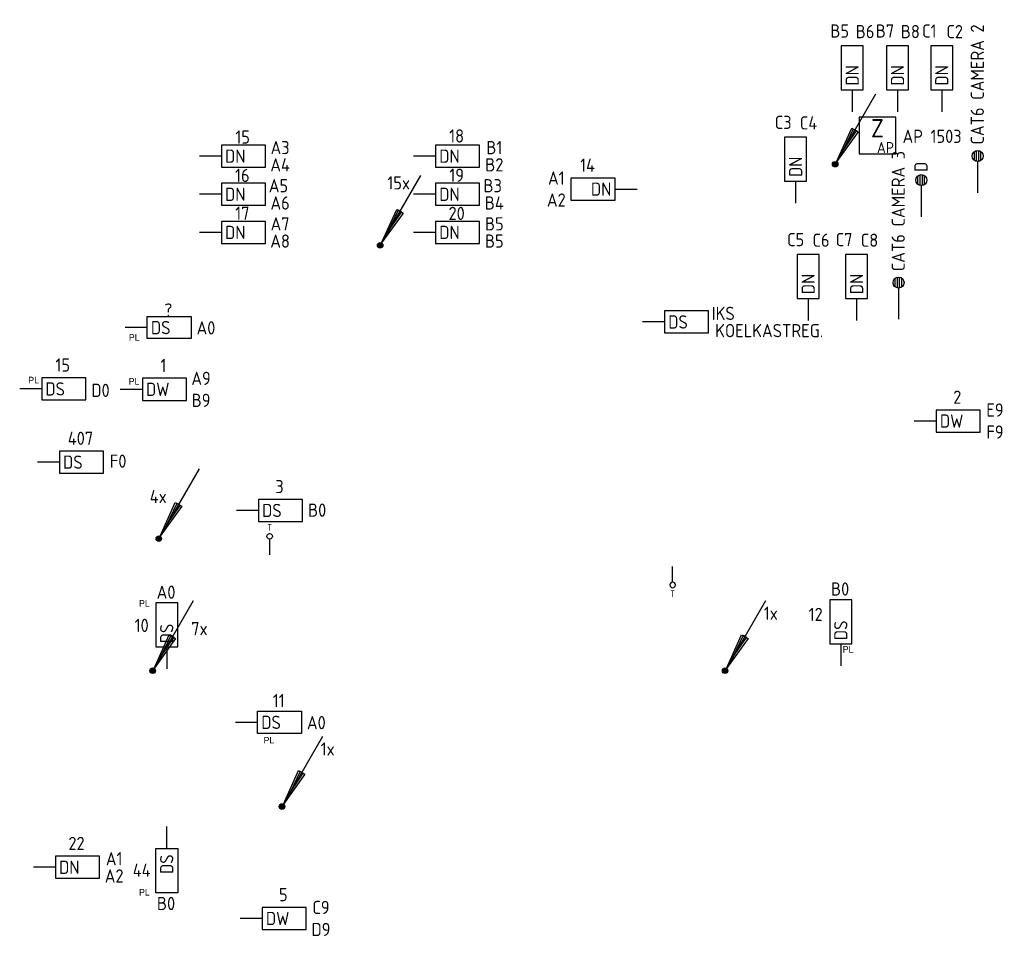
# Model space of a CAD drawing. Header units: millimetres. Extents: x 4336 to 79204, y -9688 to 63134.
# Tile 37 of 38: x 54288 to 67704, y 41982 to 54470. Entities that reach past the tile are written whole.
import ezdxf
from ezdxf.enums import TextEntityAlignment as Align

# ---------------------------------------------------------------- set-up
doc = ezdxf.new("R2010")
doc.units = ezdxf.units.MM
doc.header["$LTSCALE"] = 100
doc.layers.get('0').update_dxf_attribs({"linetype": 'CONTINUOUS'})
for name, color, linetype in [('EB6416--_ATTRIB', 1, 'CONTINUOUS'), ('EB6421--_ATTRIB', 2, 'CONTINUOUS'), ('EB6441--_ATTRIB', 2, 'CONTINUOUS'), ('EB6445--_ATTRIB', 2, 'CONTINUOUS'), ('EL6416--_WIRELESS-Z', 1, 'CONTINUOUS'), ('EL6421--_TELEFOON', 3, 'CONTINUOUS'), ('EL6441--_DATACOM', 3, 'CONTINUOUS'), ('EL6445--_DATANET', 3, 'CONTINUOUS')]:
    doc.layers.add(name, color=color, linetype=linetype)
doc.styles.add('1_5', font='isocp.shx', dxfattribs={"height": 1.5})
doc.styles.add('1_8', font='iso')
doc.styles.add('2_5', font='isocp.shx', dxfattribs={"height": 2.5})
doc.styles.add('BURO-025', font='burofont.shx', dxfattribs={"height": 2.5})
doc.styles.add('NORATT', font='isocp.shx')

# ---------------------------------------------------------------- blocks, each defined once
blk = doc.blocks.new('EA600123')
at = {"linetype": 'Continuous'}
for p, q in [((5.5, 9.53), (0.19, 0.32)), ((-0.37, 0.07), (0.37, 0.07)), ((-0.3, 0.23), (0.3, 0.23)), ((-0.37, -0.08), (0.37, -0.08)), ((-0.3, -0.23), (0.3, -0.23))]:
    blk.add_line(p, q, dxfattribs=at)
for points in [[(3.12, 4.4), (0.19, 0.32), (2.25, 4.9)], [(2.47, 4.78), (1.06, 1.84), (2.9, 4.53)]]:
    blk.add_lwpolyline(points, close=True, dxfattribs=at)
blk.add_circle((0, 0), 0.375, dxfattribs=at)
at = {"linetype": 'Continuous', "style": '1_8', "flags": 8}
blk.add_attdef('KBTALB', (5, 5), '', height=1.8, dxfattribs=at)
at = {"style": '1_8'}
for tag, flags, p in [('CODE', 9, (0, 3)), ('M_CODE', 8, (0, 0))]:
    blk.add_attdef(tag, text='', height=1.8, dxfattribs=dict(at, flags=flags)).set_placement(p, align=Align.MIDDLE_CENTER)
at = {"linetype": 'Continuous', "style": '1_8', "flags": 9}
for tag, p in [('PCODE', (1.25, 0)), ('PVERS', (1.25, -2)), ('PDATE', (1.25, -4))]:
    blk.add_attdef(tag, text='', height=1.8, dxfattribs=at).set_placement(p, align=Align.MIDDLE_LEFT)
blk = doc.blocks.new('ES4X4')
at = {"color": 0}
blk.add_line((0, 1.25), (0, -3), dxfattribs=at)
blk.add_circle((0, 2), 0.75, dxfattribs=at)
at = {"color": 0, "style": 'NORATT', "flags": 8}
blk.add_attdef('NUMMER', text='', height=1.8, rotation=90, dxfattribs=at).set_placement((0, 3.5), align=Align.MIDDLE_LEFT)
for tag, p in [('CODE', (0, 3.5)), ('M_CODE', (0, 0))]:
    blk.add_attdef(tag, text='', height=1.8, dxfattribs=at).set_placement(p, align=Align.MIDDLE_CENTER)
at = {"color": 0, "style": 'NORATT'}
for tag, flags, p in [('PANEEL', 9, (0, 3)), ('GRP', 8, (0, -5)), ('RUIMTE', 9, (0, -7.5))]:
    blk.add_attdef(tag, text='', height=1.8, dxfattribs=dict(at, flags=flags)).set_placement(p, align=Align.MIDDLE_LEFT)
blk = doc.blocks.new('EA644501')
for p, q in [((-1.5, 6), (-1.5, 0)), ((1.5, 6), (-1.5, 6)), ((1.5, 0), (1.5, 6)), ((-1.5, 0), (1.5, 0))]:
    blk.add_line(p, q)
at = {"color": 2}
blk.add_line((0, 0), (0, -3), dxfattribs=at)
at = {"style": '1_8', "flags": 9}
blk.add_attdef('NUMMER', text='', height=1.8, rotation=90, dxfattribs=at).set_placement((-3.5, 8), align=Align.BOTTOM_LEFT)
at = {"style": '1_8'}
for tag, flags, p in [('NUMMERAP', 9, (-1.5, 8)), ('NUMMERA', 8, (-1.5, 8)), ('NUMMERBP', 9, (1.5, 8)), ('NUMMERB', 8, (1.5, 8))]:
    blk.add_attdef(tag, text='', height=1.8, rotation=90, dxfattribs=dict(at, flags=flags)).set_placement(p, align=Align.MIDDLE_CENTER)
at = {"style": '1_8', "flags": 8}
blk.add_attdef('CODE', text='', height=1.8, rotation=90, dxfattribs=at).set_placement((0, 0.5), align=Align.MIDDLE_LEFT)
at = {"style": '1_8', "flags": 9}
for tag, p in [('TYPE', (0, 4)), ('PDATE', (0, 2)), ('FABR', (0, 3)), ('PVERS', (0, 1)), ('PCODE', (0, 0))]:
    blk.add_attdef(tag, text='', height=1.8, dxfattribs=at).set_placement(p, align=Align.MIDDLE_CENTER)
for tag in ['VERD', 'PATCHSTR', 'PANEEL']:
    blk.add_attdef(tag, text='', height=1.8, dxfattribs=at).set_placement((2, 0), align=Align.BOTTOM_LEFT)
blk = doc.blocks.new('ES4X2')
at = {"color": 0}
for p, q in [((-0.15, 1.27), (-0.15, 2.73)), ((0.15, 1.27), (0.15, 2.73)), ((-0.45, 1.4), (-0.45, 2.6)), ((0.45, 1.4), (0.45, 2.6)), ((0, 1.25), (0, -3))]:
    blk.add_line(p, q, dxfattribs=at)
blk.add_circle((0, 2), 0.75, dxfattribs=at)
at = {"color": 0, "style": 'NORATT', "flags": 8}
blk.add_attdef('NUMMER', text='', height=1.8, rotation=90, dxfattribs=at).set_placement((0, 3.5), align=Align.MIDDLE_LEFT)
for tag, p in [('CODE', (0, 3.5)), ('M_CODE', (0, 0))]:
    blk.add_attdef(tag, text='', height=1.8, dxfattribs=at).set_placement(p, align=Align.MIDDLE_CENTER)
at = {"color": 0, "style": 'NORATT'}
for tag, flags, p in [('PANEEL', 9, (0, 3)), ('GRP', 8, (0, -5)), ('RUIMTE', 9, (0, -7.5))]:
    blk.add_attdef(tag, text='', height=1.8, dxfattribs=dict(at, flags=flags)).set_placement(p, align=Align.MIDDLE_LEFT)
blk = doc.blocks.new('Wrls-Zender')
blk.add_lwpolyline([(-2.5, -2.5), (2.5, -2.5), (2.5, 2.5), (-2.5, 2.5)], close=True)
at = {"style": '2_5'}
blk.add_text('Z', height=2.5, dxfattribs=at).set_placement((0, 1), align=Align.MIDDLE_CENTER)
at = {"style": '1_5'}
blk.add_text('AP', height=1.5, dxfattribs=at).set_placement((2.25, -2.38), align=Align.RIGHT)
at = {"style": '1_8', "flags": 8}
blk.add_attdef('ADRES', (3, -2.5), '', height=1.8, dxfattribs=at)
at = {"style": '1_8', "flags": 9}
blk.add_attdef('M_CODE', text='', height=1.8, dxfattribs=at).set_placement((-2.5, -4.5), align=Align.MIDDLE_LEFT)

msp = doc.modelspace()

# ---------------------------------------------------------------- block references
at = {"layer": 'EL6416--_WIRELESS-Z'}
ref = msp.add_blockref('Wrls-Zender', (65976, 52891), dxfattribs=dict(at, xscale=100, yscale=100, zscale=100))
ref.add_attrib('ADRES', 'AP 1503', (66318, 52791), dxfattribs={"layer": 'EB6416--_ATTRIB', "color": 1, "height": 180, "style": 'NORATT', "flags": 8})
at = {"layer": 'EL6421--_TELEFOON'}
ref = msp.add_blockref('ES4X4', (57694, 47331), dxfattribs=dict(at, xscale=50, yscale=50, zscale=50))
ref.add_attrib('CODE', 'T', dxfattribs={"layer": 'EB6421--_ATTRIB', "color": 1, "height": 90, "style": 'NORATT', "flags": 8}).set_placement((57694, 47552), align=Align.MIDDLE_CENTER)
ref = msp.add_blockref('ES4X4', (63185, 46869), dxfattribs=dict(at, xscale=-50, yscale=50, zscale=50, rotation=180))
ref.add_attrib('CODE', 'T', dxfattribs={"layer": 'EB6421--_ATTRIB', "color": 1, "height": 90, "style": 'NORATT', "flags": 8}).set_placement((63185, 46648), align=Align.MIDDLE_CENTER)
at = {"layer": 'EL6441--_DATACOM'}
ref = msp.add_blockref('ES4X2', (67341, 52413), dxfattribs=dict(at, xscale=100, yscale=100, zscale=100))
ref.add_attrib('CODE', 'CAT6 CAMERA 2', dxfattribs={"layer": 'EB6441--_ATTRIB', "color": 1, "height": 180, "rotation": 90, "style": 'NORATT', "flags": 8}).set_placement((67337, 53587), align=Align.MIDDLE_CENTER)
at = {"layer": 'EL6441--_DATACOM', "xscale": 100, "yscale": 100, "zscale": 100}
msp.add_blockref('EA600123', (65400, 52501), dxfattribs=at)
at = {"layer": 'EL6441--_DATACOM'}
ref = msp.add_blockref('ES4X2', (66263, 50689, 1500), dxfattribs=dict(at, xscale=100, yscale=100, zscale=100))
ref.add_attrib('CODE', 'CAT6 CAMERA 3', dxfattribs={"layer": 'EB6441--_ATTRIB', "color": 1, "height": 180, "rotation": 90, "style": 'NORATT', "flags": 8}).set_placement((66259, 51862, 1500), align=Align.MIDDLE_CENTER)
ref = msp.add_blockref('ES4X2', (66573, 52084), dxfattribs=dict(at, xscale=100, yscale=100, zscale=100))
ref.add_attrib('CODE', 'D', dxfattribs={"layer": 'EB6441--_ATTRIB', "color": 1, "height": 180, "rotation": 90, "style": 'NORATT', "flags": 8}).set_placement((66569, 52465), align=Align.MIDDLE_CENTER)
ref = msp.add_blockref('EA600123', (59200, 51396), dxfattribs=dict(at, xscale=100, yscale=100, zscale=100))
ref.add_attrib('KBTALB', '15x', (59298, 52157), dxfattribs={"layer": 'EB6441--_ATTRIB', "color": 1, "linetype": 'Continuous', "height": 180, "style": '1_8', "flags": 8})
ref = msp.add_blockref('EA600123', (56183, 47400), dxfattribs=dict(at, xscale=100, yscale=100, zscale=100))
ref.add_attrib('KBTALB', '4x', (56060, 47884), dxfattribs={"layer": 'EB6441--_ATTRIB', "color": 1, "linetype": 'Continuous', "height": 180, "style": '1_8', "flags": 8})
ref = msp.add_blockref('EA600123', (56100, 45600), dxfattribs=dict(at, xscale=100, yscale=100, zscale=100))
ref.add_attrib('KBTALB', '7x', (56625, 46084), dxfattribs={"layer": 'EB6441--_ATTRIB', "color": 1, "linetype": 'Continuous', "height": 180, "style": '1_8', "flags": 8})
ref = msp.add_blockref('EA600123', (63900, 45600), dxfattribs=dict(at, xscale=100, yscale=100, zscale=100))
ref.add_attrib('KBTALB', '1x', (64427, 46294), dxfattribs={"layer": 'EB6441--_ATTRIB', "color": 1, "linetype": 'Continuous', "height": 180, "style": '1_8', "flags": 8})
ref = msp.add_blockref('EA600123', (57862, 43750), dxfattribs=dict(at, xscale=100, yscale=100, zscale=100))
ref.add_attrib('KBTALB', '1x', (58389, 44444), dxfattribs={"layer": 'EB6441--_ATTRIB', "color": 1, "linetype": 'Continuous', "height": 180, "style": '1_8', "flags": 8})
at = {"layer": 'EL6445--_DATANET'}
ref = msp.add_blockref('EA644501', (65632, 53514), dxfattribs=dict(at, xscale=100, yscale=100, zscale=100))
ref.add_attrib('CODE', 'DN', dxfattribs={"layer": 'EB6445--_ATTRIB', "color": 1, "height": 180, "rotation": 90, "style": 'NORATT', "flags": 8}).set_placement((65632, 53572), align=Align.MIDDLE_LEFT)
ref.add_attrib('NUMMERA', 'B5', dxfattribs={"layer": 'EB6445--_ATTRIB', "color": 1, "height": 180, "style": 'NORATT', "flags": 8}).set_placement((65461, 54316), align=Align.MIDDLE_CENTER)
ref.add_attrib('NUMMERB', 'B6', dxfattribs={"layer": 'EB6445--_ATTRIB', "color": 1, "height": 180, "style": 'NORATT', "flags": 8}).set_placement((65807, 54308), align=Align.MIDDLE_CENTER)
ref = msp.add_blockref('EA644501', (66249, 53514), dxfattribs=dict(at, xscale=100, yscale=100, zscale=100))
ref.add_attrib('CODE', 'DN', dxfattribs={"layer": 'EB6445--_ATTRIB', "color": 1, "height": 180, "rotation": 90, "style": 'NORATT', "flags": 8}).set_placement((66249, 53572), align=Align.MIDDLE_LEFT)
ref.add_attrib('NUMMERA', 'B7', dxfattribs={"layer": 'EB6445--_ATTRIB', "color": 1, "height": 180, "style": 'NORATT', "flags": 8}).set_placement((66078, 54316), align=Align.MIDDLE_CENTER)
ref.add_attrib('NUMMERB', 'B8', dxfattribs={"layer": 'EB6445--_ATTRIB', "color": 1, "height": 180, "style": 'NORATT', "flags": 8}).set_placement((66424, 54308), align=Align.MIDDLE_CENTER)
ref = msp.add_blockref('EA644501', (66852, 53514), dxfattribs=dict(at, xscale=100, yscale=100, zscale=100))
ref.add_attrib('CODE', 'DN', dxfattribs={"layer": 'EB6445--_ATTRIB', "color": 1, "height": 180, "rotation": 90, "style": 'NORATT', "flags": 8}).set_placement((66852, 53572), align=Align.MIDDLE_LEFT)
ref.add_attrib('NUMMERA', 'C1', dxfattribs={"layer": 'EB6445--_ATTRIB', "color": 1, "height": 180, "style": 'NORATT', "flags": 8}).set_placement((66682, 54316), align=Align.MIDDLE_CENTER)
ref.add_attrib('NUMMERB', 'C2', dxfattribs={"layer": 'EB6445--_ATTRIB', "color": 1, "height": 180, "style": 'NORATT', "flags": 8}).set_placement((67028, 54308), align=Align.MIDDLE_CENTER)
ref = msp.add_blockref('EA644501', (64861, 52270), dxfattribs=dict(at, xscale=100, yscale=100, zscale=100))
ref.add_attrib('CODE', 'DN', dxfattribs={"layer": 'EB6445--_ATTRIB', "color": 1, "height": 180, "rotation": 90, "style": 'NORATT', "flags": 8}).set_placement((64861, 52327), align=Align.MIDDLE_LEFT)
ref.add_attrib('NUMMERA', 'C3', dxfattribs={"layer": 'EB6445--_ATTRIB', "color": 1, "height": 180, "style": 'NORATT', "flags": 8}).set_placement((64691, 53071), align=Align.MIDDLE_CENTER)
ref.add_attrib('NUMMERB', 'C4', dxfattribs={"layer": 'EB6445--_ATTRIB', "color": 1, "height": 180, "style": 'NORATT', "flags": 8}).set_placement((65037, 53064), align=Align.MIDDLE_CENTER)
ref = msp.add_blockref('EA644501', (57036, 52611), dxfattribs=dict(at, xscale=100, yscale=100, zscale=100, rotation=270))
ref.add_attrib('CODE', 'DN', dxfattribs={"layer": 'EB6445--_ATTRIB', "color": 1, "height": 180, "style": 'NORATT', "flags": 8}).set_placement((57086, 52611), align=Align.MIDDLE_LEFT)
ref.add_attrib('NUMMERA', 'A3', dxfattribs={"layer": 'EB6445--_ATTRIB', "color": 1, "height": 180, "style": 'NORATT', "flags": 8}).set_placement((57836, 52728), align=Align.MIDDLE_CENTER)
ref.add_attrib('NUMMERB', 'A4', dxfattribs={"layer": 'EB6445--_ATTRIB', "color": 1, "height": 180, "style": 'NORATT', "flags": 8}).set_placement((57836, 52493), align=Align.MIDDLE_CENTER)
ref.add_attrib('TYPE', '15', dxfattribs={"layer": 'EB6445--_ATTRIB', "color": 1, "height": 180, "style": 'NORATT', "flags": 8}).set_placement((57326, 52871), align=Align.MIDDLE_CENTER)
ref = msp.add_blockref('EA644501', (59955, 52611), dxfattribs=dict(at, xscale=100, yscale=100, zscale=100, rotation=270))
ref.add_attrib('CODE', 'DN', dxfattribs={"layer": 'EB6445--_ATTRIB', "color": 1, "height": 180, "style": 'NORATT', "flags": 8}).set_placement((60005, 52611), align=Align.MIDDLE_LEFT)
ref.add_attrib('NUMMERA', 'B1', dxfattribs={"layer": 'EB6445--_ATTRIB', "color": 1, "height": 180, "style": 'NORATT', "flags": 8}).set_placement((60755, 52728), align=Align.MIDDLE_CENTER)
ref.add_attrib('NUMMERB', 'B2', dxfattribs={"layer": 'EB6445--_ATTRIB', "color": 1, "height": 180, "style": 'NORATT', "flags": 8}).set_placement((60755, 52493), align=Align.MIDDLE_CENTER)
ref.add_attrib('TYPE', '18', dxfattribs={"layer": 'EB6445--_ATTRIB', "color": 1, "height": 180, "style": 'NORATT', "flags": 8}).set_placement((60242, 52886), align=Align.MIDDLE_CENTER)
ref = msp.add_blockref('EA644501', (62400, 52162), dxfattribs=dict(at, xscale=100, yscale=100, zscale=100, rotation=90))
ref.add_attrib('CODE', 'DN', dxfattribs={"layer": 'EB6445--_ATTRIB', "color": 1, "height": 180, "style": 'NORATT', "flags": 8}).set_placement((62350, 52162), align=Align.MIDDLE_RIGHT)
ref.add_attrib('NUMMERA', 'A1', dxfattribs={"layer": 'EB6445--_ATTRIB', "color": 1, "height": 180, "style": 'NORATT', "flags": 8}).set_placement((61600, 52313), align=Align.MIDDLE_CENTER)
ref.add_attrib('NUMMERB', 'A2', dxfattribs={"layer": 'EB6445--_ATTRIB', "color": 1, "height": 180, "style": 'NORATT', "flags": 8}).set_placement((61600, 52013), align=Align.MIDDLE_CENTER)
ref.add_attrib('TYPE', '14', dxfattribs={"layer": 'EB6445--_ATTRIB', "color": 1, "height": 180, "style": 'NORATT', "flags": 8}).set_placement((62025, 52488), align=Align.MIDDLE_CENTER)
ref = msp.add_blockref('EA644501', (57036, 52091), dxfattribs=dict(at, xscale=100, yscale=100, zscale=100, rotation=270))
ref.add_attrib('CODE', 'DN', dxfattribs={"layer": 'EB6445--_ATTRIB', "color": 1, "height": 180, "style": 'NORATT', "flags": 8}).set_placement((57086, 52091), align=Align.MIDDLE_LEFT)
ref.add_attrib('NUMMERA', 'A5', dxfattribs={"layer": 'EB6445--_ATTRIB', "color": 1, "height": 180, "style": 'NORATT', "flags": 8}).set_placement((57814, 52208), align=Align.MIDDLE_CENTER)
ref.add_attrib('NUMMERB', 'A6', dxfattribs={"layer": 'EB6445--_ATTRIB', "color": 1, "height": 180, "style": 'NORATT', "flags": 8}).set_placement((57836, 51973), align=Align.MIDDLE_CENTER)
ref.add_attrib('TYPE', '16', dxfattribs={"layer": 'EB6445--_ATTRIB', "color": 1, "height": 180, "style": 'NORATT', "flags": 8}).set_placement((57322, 52349), align=Align.MIDDLE_CENTER)
ref = msp.add_blockref('EA644501', (59955, 52091), dxfattribs=dict(at, xscale=100, yscale=100, zscale=100, rotation=270))
ref.add_attrib('CODE', 'DN', dxfattribs={"layer": 'EB6445--_ATTRIB', "color": 1, "height": 180, "style": 'NORATT', "flags": 8}).set_placement((60005, 52091), align=Align.MIDDLE_LEFT)
ref.add_attrib('NUMMERA', 'B3', dxfattribs={"layer": 'EB6445--_ATTRIB', "color": 1, "height": 180, "style": 'NORATT', "flags": 8}).set_placement((60733, 52208), align=Align.MIDDLE_CENTER)
ref.add_attrib('NUMMERB', 'B4', dxfattribs={"layer": 'EB6445--_ATTRIB', "color": 1, "height": 180, "style": 'NORATT', "flags": 8}).set_placement((60755, 51973), align=Align.MIDDLE_CENTER)
ref.add_attrib('TYPE', '19', dxfattribs={"layer": 'EB6445--_ATTRIB', "color": 1, "height": 180, "style": 'NORATT', "flags": 8}).set_placement((60242, 52351), align=Align.MIDDLE_CENTER)
ref = msp.add_blockref('EA644501', (57036, 51572), dxfattribs=dict(at, xscale=100, yscale=100, zscale=100, rotation=270))
ref.add_attrib('CODE', 'DN', dxfattribs={"layer": 'EB6445--_ATTRIB', "color": 1, "height": 180, "style": 'NORATT', "flags": 8}).set_placement((57086, 51572), align=Align.MIDDLE_LEFT)
ref.add_attrib('NUMMERA', 'A7', dxfattribs={"layer": 'EB6445--_ATTRIB', "color": 1, "height": 180, "style": 'NORATT', "flags": 8}).set_placement((57836, 51689), align=Align.MIDDLE_CENTER)
ref.add_attrib('NUMMERB', 'A8', dxfattribs={"layer": 'EB6445--_ATTRIB', "color": 1, "height": 180, "style": 'NORATT', "flags": 8}).set_placement((57836, 51454), align=Align.MIDDLE_CENTER)
ref.add_attrib('TYPE', '17', dxfattribs={"layer": 'EB6445--_ATTRIB', "color": 1, "height": 180, "style": 'NORATT', "flags": 8}).set_placement((57322, 51833), align=Align.MIDDLE_CENTER)
ref = msp.add_blockref('EA644501', (59955, 51572), dxfattribs=dict(at, xscale=100, yscale=100, zscale=100, rotation=270))
ref.add_attrib('CODE', 'DN', dxfattribs={"layer": 'EB6445--_ATTRIB', "color": 1, "height": 180, "style": 'NORATT', "flags": 8}).set_placement((60005, 51572), align=Align.MIDDLE_LEFT)
ref.add_attrib('NUMMERA', 'B5', dxfattribs={"layer": 'EB6445--_ATTRIB', "color": 1, "height": 180, "style": 'NORATT', "flags": 8}).set_placement((60755, 51689), align=Align.MIDDLE_CENTER)
ref.add_attrib('NUMMERB', 'B5', dxfattribs={"layer": 'EB6445--_ATTRIB', "color": 1, "height": 180, "style": 'NORATT', "flags": 8}).set_placement((60755, 51454), align=Align.MIDDLE_CENTER)
ref.add_attrib('TYPE', '20', dxfattribs={"layer": 'EB6445--_ATTRIB', "color": 1, "height": 180, "style": 'NORATT', "flags": 8}).set_placement((60242, 51831), align=Align.MIDDLE_CENTER)
ref = msp.add_blockref('EA644501', (65032, 50673), dxfattribs=dict(at, xscale=100, yscale=100, zscale=100))
ref.add_attrib('CODE', 'DN', dxfattribs={"layer": 'EB6445--_ATTRIB', "color": 1, "height": 180, "rotation": 90, "style": 'NORATT', "flags": 8}).set_placement((65032, 50730), align=Align.MIDDLE_LEFT)
ref.add_attrib('NUMMERA', 'C5', dxfattribs={"layer": 'EB6445--_ATTRIB', "color": 1, "height": 180, "style": 'NORATT', "flags": 8}).set_placement((64861, 51474), align=Align.MIDDLE_CENTER)
ref.add_attrib('NUMMERB', 'C6', dxfattribs={"layer": 'EB6445--_ATTRIB', "color": 1, "height": 180, "style": 'NORATT', "flags": 8}).set_placement((65207, 51466), align=Align.MIDDLE_CENTER)
ref = msp.add_blockref('EA644501', (65692, 50673), dxfattribs=dict(at, xscale=100, yscale=100, zscale=100))
ref.add_attrib('CODE', 'DN', dxfattribs={"layer": 'EB6445--_ATTRIB', "color": 1, "height": 180, "rotation": 90, "style": 'NORATT', "flags": 8}).set_placement((65692, 50730), align=Align.MIDDLE_LEFT)
ref.add_attrib('NUMMERA', 'C7', dxfattribs={"layer": 'EB6445--_ATTRIB', "color": 1, "height": 180, "style": 'NORATT', "flags": 8}).set_placement((65521, 51474), align=Align.MIDDLE_CENTER)
ref.add_attrib('NUMMERB', 'C8', dxfattribs={"layer": 'EB6445--_ATTRIB', "color": 1, "height": 180, "style": 'NORATT', "flags": 8}).set_placement((65867, 51466), align=Align.MIDDLE_CENTER)
ref = msp.add_blockref('EA644501', (56026, 50275), dxfattribs=dict(at, xscale=-100, yscale=100, zscale=100, rotation=270))
ref.add_attrib('CODE', 'DS', dxfattribs={"layer": 'EB6445--_ATTRIB', "color": 1, "height": 180, "style": 'NORATT', "flags": 8}).set_placement((56076, 50275), align=Align.MIDDLE_LEFT)
ref.add_attrib('NUMMERA', 'A0', dxfattribs={"layer": 'EB6445--_ATTRIB', "color": 1, "height": 180, "style": 'NORATT', "flags": 8}).set_placement((56826, 50271), align=Align.MIDDLE_CENTER)
ref.add_attrib('TYPE', '?', dxfattribs={"layer": 'EB6445--_ATTRIB', "color": 1, "height": 180, "style": 'NORATT', "flags": 8}).set_placement((56313, 50515), align=Align.MIDDLE_CENTER)
ref = msp.add_blockref('EA644501', (63075, 50352), dxfattribs=dict(at, xscale=100, yscale=100, zscale=100, rotation=270))
ref.add_attrib('CODE', 'DS', dxfattribs={"layer": 'EB6445--_ATTRIB', "color": 1, "height": 180, "style": 'NORATT', "flags": 8}).set_placement((63125, 50352), align=Align.MIDDLE_LEFT)
ref.add_attrib('NUMMERA', 'IKS', dxfattribs={"layer": 'EB6445--_ATTRIB', "color": 1, "height": 180, "style": 'NORATT', "flags": 8}).set_placement((63875, 50469), align=Align.MIDDLE_CENTER)
ref.add_attrib('NUMMERB', 'KOELKASTREG.', dxfattribs={"layer": 'EB6445--_ATTRIB', "color": 1, "height": 180, "style": 'NORATT', "flags": 8}).set_placement((64501, 50234), align=Align.MIDDLE_CENTER)
ref = msp.add_blockref('EA644501', (54588, 49440), dxfattribs=dict(at, xscale=100, yscale=100, zscale=100, rotation=270))
ref.add_attrib('CODE', 'DS', dxfattribs={"layer": 'EB6445--_ATTRIB', "color": 1, "height": 180, "style": 'NORATT', "flags": 8}).set_placement((54638, 49440), align=Align.MIDDLE_LEFT)
ref.add_attrib('NUMMERA', 'D0', dxfattribs={"layer": 'EB6445--_ATTRIB', "color": 1, "height": 180, "style": 'NORATT', "flags": 8}).set_placement((55389, 49420), align=Align.MIDDLE_CENTER)
ref.add_attrib('TYPE', '15', dxfattribs={"layer": 'EB6445--_ATTRIB', "color": 1, "height": 180, "style": 'NORATT', "flags": 8}).set_placement((54875, 49765), align=Align.MIDDLE_CENTER)
ref = msp.add_blockref('EA644501', (55959, 49434), dxfattribs=dict(at, xscale=100, yscale=100, zscale=100, rotation=270))
ref.add_attrib('CODE', 'DW', dxfattribs={"layer": 'EB6445--_ATTRIB', "color": 1, "height": 180, "style": 'NORATT', "flags": 8}).set_placement((56009, 49434), align=Align.MIDDLE_LEFT)
ref.add_attrib('NUMMERA', 'A9', dxfattribs={"layer": 'EB6445--_ATTRIB', "color": 1, "height": 180, "style": 'NORATT', "flags": 8}).set_placement((56759, 49584), align=Align.MIDDLE_CENTER)
ref.add_attrib('NUMMERB', 'B9', dxfattribs={"layer": 'EB6445--_ATTRIB', "color": 1, "height": 180, "style": 'NORATT', "flags": 8}).set_placement((56759, 49284), align=Align.MIDDLE_CENTER)
ref.add_attrib('TYPE', '1', dxfattribs={"layer": 'EB6445--_ATTRIB', "color": 1, "height": 180, "style": 'NORATT', "flags": 8}).set_placement((56246, 49759), align=Align.MIDDLE_CENTER)
ref = msp.add_blockref('EA644501', (66777, 49002, 2800), dxfattribs=dict(at, xscale=100, yscale=100, zscale=100, rotation=270))
ref.add_attrib('CODE', 'DW', dxfattribs={"layer": 'EB6445--_ATTRIB', "color": 1, "height": 180, "style": 'NORATT', "flags": 8}).set_placement((66827, 49002, 2800), align=Align.MIDDLE_LEFT)
ref.add_attrib('NUMMERA', 'E9', dxfattribs={"layer": 'EB6445--_ATTRIB', "color": 1, "height": 180, "style": 'NORATT', "flags": 8}).set_placement((67577, 49152, 2800), align=Align.MIDDLE_CENTER)
ref.add_attrib('NUMMERB', 'F9', dxfattribs={"layer": 'EB6445--_ATTRIB', "color": 1, "height": 180, "style": 'NORATT', "flags": 8}).set_placement((67577, 48852, 2800), align=Align.MIDDLE_CENTER)
ref.add_attrib('TYPE', '2', dxfattribs={"layer": 'EB6445--_ATTRIB', "color": 1, "height": 180, "style": 'NORATT', "flags": 8}).set_placement((67064, 49327, 2800), align=Align.MIDDLE_CENTER)
ref = msp.add_blockref('EA644501', (54829, 48442), dxfattribs=dict(at, xscale=100, yscale=100, zscale=100, rotation=270))
ref.add_attrib('CODE', 'DS', dxfattribs={"layer": 'EB6445--_ATTRIB', "color": 1, "height": 180, "style": 'NORATT', "flags": 8}).set_placement((54879, 48442), align=Align.MIDDLE_LEFT)
ref.add_attrib('NUMMERA', 'F0', dxfattribs={"layer": 'EB6445--_ATTRIB', "color": 1, "height": 180, "style": 'NORATT', "flags": 8}).set_placement((55629, 48455), align=Align.MIDDLE_CENTER)
ref.add_attrib('TYPE', '407', dxfattribs={"layer": 'EB6445--_ATTRIB', "color": 1, "height": 180, "style": 'NORATT', "flags": 8}).set_placement((55116, 48767), align=Align.MIDDLE_CENTER)
ref = msp.add_blockref('EA644501', (57541, 47784), dxfattribs=dict(at, xscale=100, yscale=100, zscale=100, rotation=270))
ref.add_attrib('CODE', 'DS', dxfattribs={"layer": 'EB6445--_ATTRIB', "color": 1, "height": 180, "style": 'NORATT', "flags": 8}).set_placement((57591, 47784), align=Align.MIDDLE_LEFT)
ref.add_attrib('NUMMERA', 'B0', dxfattribs={"layer": 'EB6445--_ATTRIB', "color": 1, "height": 180, "style": 'NORATT', "flags": 8}).set_placement((58341, 47788), align=Align.MIDDLE_CENTER)
ref.add_attrib('TYPE', '3', dxfattribs={"layer": 'EB6445--_ATTRIB', "color": 1, "height": 180, "style": 'NORATT', "flags": 8}).set_placement((57828, 48109), align=Align.MIDDLE_CENTER)
ref = msp.add_blockref('EA644501', (56291, 45924), dxfattribs=dict(at, xscale=100, yscale=100, zscale=100))
ref.add_attrib('CODE', 'DS', dxfattribs={"layer": 'EB6445--_ATTRIB', "color": 1, "height": 180, "rotation": 90, "style": 'NORATT', "flags": 8}).set_placement((56291, 45974), align=Align.MIDDLE_LEFT)
ref.add_attrib('NUMMERA', 'A0', dxfattribs={"layer": 'EB6445--_ATTRIB', "color": 1, "height": 180, "style": 'NORATT', "flags": 8}).set_placement((56282, 46671), align=Align.MIDDLE_CENTER)
ref.add_attrib('TYPE', '10', dxfattribs={"layer": 'EB6445--_ATTRIB', "color": 1, "height": 180, "style": 'NORATT', "flags": 8}).set_placement((55950, 46218), align=Align.MIDDLE_CENTER)
ref = msp.add_blockref('EA644501', (65476, 45967), dxfattribs=dict(at, xscale=100, yscale=100, zscale=100))
ref.add_attrib('CODE', 'DS', dxfattribs={"layer": 'EB6445--_ATTRIB', "color": 1, "height": 180, "rotation": 90, "style": 'NORATT', "flags": 8}).set_placement((65476, 46017), align=Align.MIDDLE_LEFT)
ref.add_attrib('NUMMERA', 'B0', dxfattribs={"layer": 'EB6445--_ATTRIB', "color": 1, "height": 180, "style": 'NORATT', "flags": 8}).set_placement((65467, 46714), align=Align.MIDDLE_CENTER)
ref.add_attrib('TYPE', '12', dxfattribs={"layer": 'EB6445--_ATTRIB', "color": 1, "height": 180, "style": 'NORATT', "flags": 8}).set_placement((65134, 46367), align=Align.MIDDLE_CENTER)
ref = msp.add_blockref('EA644501', (57530, 44897), dxfattribs=dict(at, xscale=-100, yscale=100, zscale=100, rotation=270))
ref.add_attrib('CODE', 'DS', dxfattribs={"layer": 'EB6445--_ATTRIB', "color": 1, "height": 180, "style": 'NORATT', "flags": 8}).set_placement((57580, 44897), align=Align.MIDDLE_LEFT)
ref.add_attrib('NUMMERA', 'A0', dxfattribs={"layer": 'EB6445--_ATTRIB', "color": 1, "height": 180, "style": 'NORATT', "flags": 8}).set_placement((58330, 44893), align=Align.MIDDLE_CENTER)
ref.add_attrib('TYPE', '11', dxfattribs={"layer": 'EB6445--_ATTRIB', "color": 1, "height": 180, "style": 'NORATT', "flags": 8}).set_placement((57817, 45193), align=Align.MIDDLE_CENTER)
ref = msp.add_blockref('EA644501', (56291, 43176), dxfattribs=dict(at, xscale=-100, yscale=100, zscale=100, rotation=180))
ref.add_attrib('CODE', 'DS', dxfattribs={"layer": 'EB6445--_ATTRIB', "color": 1, "height": 180, "rotation": 90, "style": 'NORATT', "flags": 8}).set_placement((56291, 42831), align=Align.MIDDLE_LEFT)
ref.add_attrib('NUMMERA', 'B0', dxfattribs={"layer": 'EB6445--_ATTRIB', "color": 1, "height": 180, "style": 'NORATT', "flags": 8}).set_placement((56282, 42429), align=Align.MIDDLE_CENTER)
ref.add_attrib('TYPE', '44', dxfattribs={"layer": 'EB6445--_ATTRIB', "color": 1, "height": 180, "style": 'NORATT', "flags": 8}).set_placement((55950, 42882), align=Align.MIDDLE_CENTER)
ref = msp.add_blockref('EA644501', (54775, 42922), dxfattribs=dict(at, xscale=100, yscale=100, zscale=100, rotation=270))
ref.add_attrib('CODE', 'DN', dxfattribs={"layer": 'EB6445--_ATTRIB', "color": 1, "height": 180, "style": 'NORATT', "flags": 8}).set_placement((54825, 42922), align=Align.MIDDLE_LEFT)
ref.add_attrib('NUMMERA', 'A1', dxfattribs={"layer": 'EB6445--_ATTRIB', "color": 1, "height": 180, "style": 'NORATT', "flags": 8}).set_placement((55575, 43039), align=Align.MIDDLE_CENTER)
ref.add_attrib('NUMMERB', 'A2', dxfattribs={"layer": 'EB6445--_ATTRIB', "color": 1, "height": 180, "style": 'NORATT', "flags": 8}).set_placement((55575, 42804), align=Align.MIDDLE_CENTER)
ref.add_attrib('TYPE', '22', dxfattribs={"layer": 'EB6445--_ATTRIB', "color": 1, "height": 180, "style": 'NORATT', "flags": 8}).set_placement((55062, 43247), align=Align.MIDDLE_CENTER)
ref = msp.add_blockref('EA644501', (57593, 42225), dxfattribs=dict(at, xscale=100, yscale=100, zscale=100, rotation=270))
ref.add_attrib('CODE', 'DW', dxfattribs={"layer": 'EB6445--_ATTRIB', "color": 1, "height": 180, "style": 'NORATT', "flags": 8}).set_placement((57643, 42225), align=Align.MIDDLE_LEFT)
ref.add_attrib('NUMMERA', 'C9', dxfattribs={"layer": 'EB6445--_ATTRIB', "color": 1, "height": 180, "style": 'NORATT', "flags": 8}).set_placement((58393, 42375), align=Align.MIDDLE_CENTER)
ref.add_attrib('NUMMERB', 'D9', dxfattribs={"layer": 'EB6445--_ATTRIB', "color": 1, "height": 180, "style": 'NORATT', "flags": 8}).set_placement((58393, 42075), align=Align.MIDDLE_CENTER)
ref.add_attrib('TYPE', '5', dxfattribs={"layer": 'EB6445--_ATTRIB', "color": 1, "height": 180, "style": 'NORATT', "flags": 8}).set_placement((57880, 42550), align=Align.MIDDLE_CENTER)

# ---------------------------------------------------------------- texts
at = {"layer": 'EL6445--_DATANET', "char_height": 90, "width": 298.33, "attachment_point": 5, "style": 'BURO-025'}
for insert in [(55848, 50142), (54478, 49560), (55846, 49543), (55987, 46518), (65576, 45891), (57684, 44654), (55987, 42582)]:
    msp.add_mtext('{\\C2;PL}', dxfattribs=dict(at, insert=insert))

doc.saveas('drawing.dxf')
